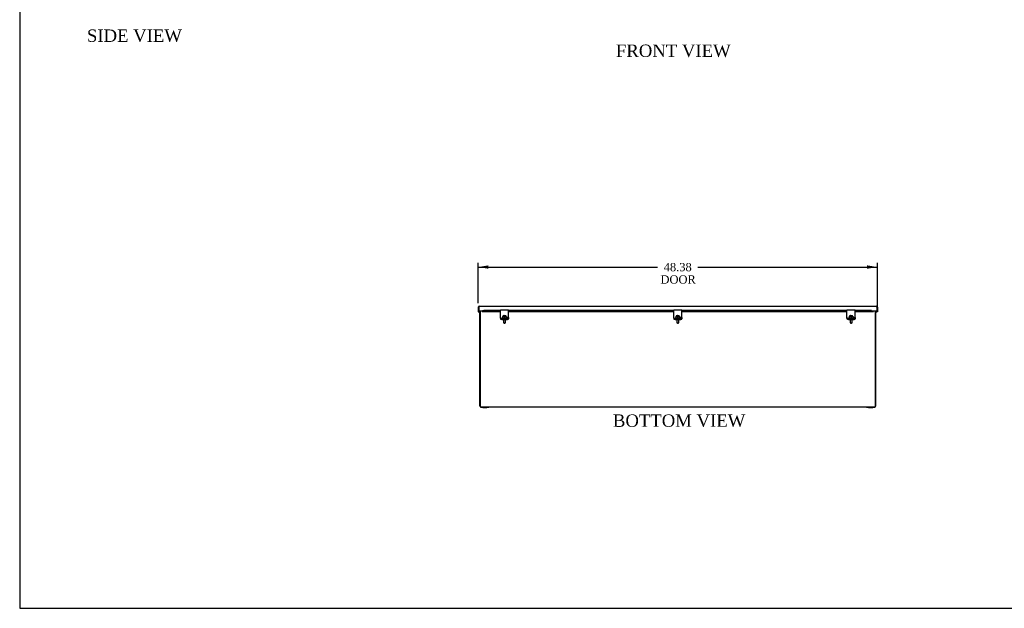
# Model space of a CAD drawing. Header units: inches. Extents: x 1 to 240, y -1 to 159.
# Tile 1 of 8: x 1 to 120, y 0 to 72. Entities that reach past the tile are written whole.
import ezdxf
from ezdxf.enums import TextEntityAlignment as Align

# ---------------------------------------------------------------- set-up
doc = ezdxf.new("R2010")
doc.units = ezdxf.units.IN
doc.header["$MEASUREMENT"] = 0
for name, color, linetype in [('COM40176', 7, 'Continuous'), ('COM40615', 7, 'Continuous'), ('COM48966-8', 7, 'Continuous'), ('COM49008-2', 7, 'Continuous'), ('COM52631', 7, 'Continuous'), ('COM71406-6', 7, 'Continuous'), ('Default', 7, 'Continuous'), ('GSK11095', 7, 'Continuous'), ('SCS19419', 7, 'Continuous')]:
    doc.layers.add(name, color=color, linetype=linetype)
doc.styles.add('SEACAD_Times_New_Roman', font='times.ttf')
doc.dimstyles.new('HAMMOND_(STH_-_240x160)', dxfattribs={"dimtxt": 1, "dimasz": 1.25, "dimexe": 0.5, "dimexo": 0.5, "dimgap": 0.25, "dimtad": 0, "dimtih": 1, "dimtoh": 1, "dimzin": 0, "dimdsep": 46, "dimtxsty": 'SEACAD_Times_New_Roman', "dimblk1": '_SE_FILLED', "dimblk2": '_SE_FILLED', "dimsah": 1, "dimcen": 0.5, "dimadec": 0, "dimazin": 0, "dimtfac": 0.8, "dimtofl": 0, "dimtmove": 0, "dimatfit": 3, "dimfxl": 1, "dimtolj": 1, "dimtzin": 0, "dimarcsym": 0})

# ---------------------------------------------------------------- blocks, each defined once
blk = doc.blocks.new('SE5')
at = {"layer": 'COM40176', "color": 7, "linetype": 'Continuous'}
for p, q in [((59.2, 36.38), (59.2, 36.51)), ((60.2, 36.51), (59.2, 36.51)), ((59.2, 35.8), (59.2, 36.38)), ((59.2, 35.76), (59.2, 35.8)), ((60.2, 36.38), (60.2, 36.51)), ((60.2, 35.8), (60.2, 36.38)), ((60.2, 35.76), (60.2, 35.8)), ((80.2, 36.38), (80.2, 36.51)), ((81.2, 36.51), (80.2, 36.51)), ((80.2, 35.8), (80.2, 36.38)), ((80.2, 35.76), (80.2, 35.8)), ((81.2, 36.38), (81.2, 36.51)), ((81.2, 35.8), (81.2, 36.38)), ((81.2, 35.76), (81.2, 35.8)), ((101.2, 36.38), (101.2, 36.51)), ((102.2, 36.51), (101.2, 36.51)), ((101.2, 35.8), (101.2, 36.38)), ((101.2, 35.76), (101.2, 35.8)), ((102.2, 36.38), (102.2, 36.51)), ((102.2, 35.8), (102.2, 36.38)), ((102.2, 35.76), (102.2, 35.8)), ((59.2, 35.62), (59.2, 35.76)), ((59.2, 35.56), (59.2, 35.62)), ((60.01, 35.54), (59.38, 35.54)), ((60.01, 35.48), (59.38, 35.48)), ((59.87, 35.58), (59.9, 35.58)), ((60.2, 35.62), (60.2, 35.76)), ((60.2, 35.62), (60.2, 35.56)), ((80.2, 35.62), (80.2, 35.76)), ((80.2, 35.56), (80.2, 35.62)), ((81.01, 35.54), (80.38, 35.54)), ((81.01, 35.48), (80.38, 35.48)), ((80.87, 35.58), (80.9, 35.58)), ((81.2, 35.62), (81.2, 35.76)), ((81.2, 35.62), (81.2, 35.56)), ((101.2, 35.62), (101.2, 35.76)), ((101.2, 35.56), (101.2, 35.62)), ((102.01, 35.54), (101.38, 35.54)), ((102.01, 35.48), (101.38, 35.48)), ((101.87, 35.58), (101.9, 35.58)), ((102.2, 35.62), (102.2, 35.76)), ((102.2, 35.62), (102.2, 35.56))]:
    blk.add_line(p, q, dxfattribs=at)
for centre, major_axis, start_param, end_param in [((59.38, 35.62), (-0.188, 0), 0, 1.570796), ((59.38, 35.56), (0.188, 0), 3.141593, 4.712389), ((59.9, 35.64), (-0.14, 0), 1.570796, 4.452022), ((59.9, 35.59), (-0.14, 0), 3.591638, 4.47223), ((60.01, 35.62), (-0.188, 0), 1.570796, 3.141593), ((60.01, 35.56), (0.188, 0), 4.712389, 6.283185), ((80.38, 35.62), (-0.188, 0), 0, 1.570796), ((80.38, 35.56), (0.188, 0), 3.141593, 4.712389), ((80.9, 35.64), (-0.141, 0), 1.570796, 4.452022), ((80.9, 35.59), (-0.14, 0), 3.591638, 4.47223), ((81.01, 35.62), (-0.188, 0), 1.570796, 3.141593), ((81.01, 35.56), (0.188, 0), 4.712389, 6.283185), ((101.38, 35.62), (-0.188, 0), 0, 1.570796), ((101.38, 35.56), (0.188, 0), 3.141593, 4.712389), ((101.9, 35.64), (-0.14, 0), 1.570796, 4.452022), ((101.9, 35.59), (-0.14, 0), 3.591638, 4.47223), ((102.01, 35.62), (-0.188, 0), 1.570796, 3.141593), ((102.01, 35.56), (0.188, 0), 4.712389, 6.283185)]:
    blk.add_ellipse(centre, major_axis=major_axis, ratio=0.422618, start_param=start_param, end_param=end_param, dxfattribs=at)
at = {"layer": 'COM40615', "color": 7, "linetype": 'Continuous'}
for p, q in [((56.82, 24.81), (57.07, 24.81)), ((56.82, 24.72), (56.82, 24.81)), ((57.07, 24.72), (56.82, 24.72)), ((57.07, 24.81), (57.57, 24.81)), ((57.07, 24.81), (57.07, 24.72)), ((57.07, 24.72), (57.57, 24.72)), ((57.57, 24.72), (57.57, 24.81)), ((57.57, 24.81), (57.82, 24.81)), ((57.82, 24.72), (57.57, 24.72)), ((57.82, 24.81), (57.82, 24.72)), ((103.57, 24.81), (103.82, 24.81)), ((103.57, 24.72), (103.57, 24.81)), ((103.82, 24.72), (103.57, 24.72)), ((103.82, 24.81), (104.32, 24.81)), ((103.82, 24.81), (103.82, 24.72)), ((103.82, 24.72), (104.32, 24.72)), ((104.32, 24.72), (104.32, 24.81)), ((104.32, 24.81), (104.57, 24.81)), ((104.57, 24.72), (104.32, 24.72)), ((104.57, 24.81), (104.57, 24.72))]:
    blk.add_line(p, q, dxfattribs=at)
at = {"layer": 'COM48966-8', "color": 7, "linetype": 'Continuous'}
for p, q in [((56.77, 36.41), (56.77, 24.92)), ((104.62, 36.41), (104.62, 24.92)), ((56.77, 24.92), (56.77, 24.81)), ((56.77, 24.81), (56.82, 24.81)), ((57.82, 24.81), (103.57, 24.81)), ((104.57, 24.81), (104.62, 24.81)), ((104.62, 24.92), (104.62, 24.81))]:
    blk.add_line(p, q, dxfattribs=at)
at = {"layer": 'COM49008-2', "color": 7, "linetype": 'Continuous'}
for p, q in [((56.7, 24.89), (56.7, 36.41)), ((104.7, 24.89), (104.7, 36.41)), ((56.7, 24.89), (56.77, 24.89)), ((104.7, 24.89), (104.62, 24.89))]:
    blk.add_line(p, q, dxfattribs=at)
at = {"layer": 'COM52631', "color": 7, "linetype": 'Continuous'}
for p, q in [((59.2, 35.56), (59.2, 35.48)), ((59.38, 35.48), (60.01, 35.48)), ((59.38, 35.4), (60.01, 35.4)), ((60.2, 35.56), (60.2, 35.48)), ((80.2, 35.56), (80.2, 35.48)), ((80.38, 35.48), (81.01, 35.48)), ((80.38, 35.4), (81.01, 35.4)), ((81.2, 35.56), (81.2, 35.48)), ((101.2, 35.56), (101.2, 35.48)), ((101.38, 35.48), (102.01, 35.48)), ((101.38, 35.4), (102.01, 35.4)), ((102.2, 35.56), (102.2, 35.48))]:
    blk.add_line(p, q, dxfattribs=at)
for centre, start_param, end_param in [((59.38, 35.56), 0, 1.570796), ((59.38, 35.48), 0, 1.570796), ((60.01, 35.56), 1.570796, 3.141593), ((60.01, 35.48), 1.570796, 3.141593), ((80.38, 35.56), 0, 1.570796), ((80.38, 35.48), 0, 1.570796), ((81.01, 35.56), 1.570796, 3.141593), ((81.01, 35.48), 1.570796, 3.141593), ((101.38, 35.56), 0, 1.570796), ((101.38, 35.48), 0, 1.570796), ((102.01, 35.56), 1.570796, 3.141593), ((102.01, 35.48), 1.570796, 3.141593)]:
    blk.add_ellipse(centre, major_axis=(-0.188, 0), ratio=0.422618, start_param=start_param, end_param=end_param, dxfattribs=at)
at = {"layer": 'COM71406-6', "color": 7, "linetype": 'Continuous'}
for p, q in [((56.62, 36.99), (104.78, 36.99)), ((56.51, 36.88), (56.51, 36.33)), ((56.51, 36.33), (56.58, 36.33)), ((56.58, 36.88), (56.58, 36.98)), ((56.58, 36.98), (56.58, 36.91)), ((56.58, 36.88), (56.58, 36.41)), ((56.58, 36.73), (56.58, 36.33)), ((56.99, 36.41), (56.58, 36.41)), ((56.58, 36.41), (56.58, 36.33)), ((56.58, 36.33), (56.7, 36.33)), ((56.99, 36.47), (56.99, 36.44)), ((56.99, 36.47), (56.99, 36.47)), ((56.99, 36.47), (56.99, 36.41)), ((56.99, 36.44), (56.99, 36.37)), ((56.99, 36.44), (57.05, 36.43)), ((57.03, 36.36), (59.2, 36.36)), ((57.21, 36.47), (57.05, 36.43)), ((57.05, 36.43), (57.05, 36.36)), ((57.05, 36.36), (57.21, 36.4)), ((59.2, 36.47), (57.21, 36.47)), ((57.21, 36.4), (57.21, 36.47)), ((59.2, 36.4), (57.21, 36.4)), ((80.2, 36.47), (60.2, 36.47)), ((80.2, 36.4), (60.2, 36.4)), ((60.2, 36.36), (80.2, 36.36)), ((101.2, 36.47), (81.2, 36.47)), ((101.2, 36.4), (81.2, 36.4)), ((81.2, 36.36), (101.2, 36.36)), ((104.18, 36.47), (102.2, 36.47)), ((104.18, 36.4), (102.2, 36.4)), ((102.2, 36.36), (104.36, 36.36)), ((104.18, 36.4), (104.18, 36.47)), ((104.18, 36.47), (104.34, 36.43)), ((104.18, 36.4), (104.34, 36.36)), ((104.34, 36.43), (104.4, 36.44)), ((104.34, 36.43), (104.34, 36.36)), ((104.4, 36.47), (104.4, 36.47)), ((104.4, 36.44), (104.4, 36.47)), ((104.4, 36.47), (104.4, 36.41)), ((104.4, 36.44), (104.4, 36.37)), ((104.81, 36.41), (104.4, 36.41)), ((104.7, 36.33), (104.81, 36.33)), ((104.81, 36.98), (104.81, 36.88)), ((104.81, 36.88), (104.81, 36.98)), ((104.81, 36.88), (104.81, 36.33)), ((104.81, 36.88), (104.81, 36.41)), ((104.81, 36.41), (104.81, 36.33)), ((104.88, 36.33), (104.81, 36.33)), ((104.88, 36.88), (104.88, 36.33))]:
    blk.add_line(p, q, dxfattribs=at)
for centre, radius, start, end in [((56.62, 36.88), 0.108, 90, 109.4712), ((104.78, 36.88), 0.108, 70.5288, 90), ((56.62, 36.88), 0.108, 109.4712, 180), ((57.03, 36.42), 0.057, 228.1648, 288.6212), ((104.36, 36.42), 0.057, 251.3788, 311.8352), ((104.78, 36.88), 0.108, 0, 70.5288)]:
    blk.add_arc(centre, radius, start, end, dxfattribs=at)
for centre, start_param, end_param in [((56.62, 36.88), 3.141593, 3.48143), ((104.78, 36.88), 2.801756, 3.141593)]:
    blk.add_ellipse(centre, major_axis=(0, -0.108), ratio=0.996907, start_param=start_param, end_param=end_param, dxfattribs=at)
at = {"layer": 'GSK11095', "color": 7, "linetype": 'Continuous'}
for p, q in [((56.58, 36.73), (56.58, 36.91)), ((56.58, 36.91), (56.58, 36.91)), ((56.58, 36.91), (56.58, 36.91)), ((56.58, 36.73), (56.58, 36.73)), ((56.58, 36.73), (56.58, 36.73)), ((104.81, 36.73), (104.81, 36.73))]:
    blk.add_line(p, q, dxfattribs=at)
at = {"layer": 'SCS19419', "color": 7, "linetype": 'Continuous'}
for p, q in [((59.57, 35.82), (59.57, 35.79)), ((59.58, 35.82), (59.57, 35.82)), ((59.64, 35.82), (59.58, 35.82)), ((59.64, 35.82), (59.66, 35.83)), ((59.64, 35.79), (59.64, 35.82)), ((59.66, 35.85), (59.66, 35.86)), ((59.66, 35.85), (59.66, 35.83)), ((59.66, 35.83), (59.66, 35.78)), ((59.73, 35.86), (59.73, 35.85)), ((59.73, 35.83), (59.73, 35.85)), ((59.73, 35.78), (59.73, 35.83)), ((59.73, 35.83), (59.76, 35.82)), ((59.81, 35.82), (59.76, 35.82)), ((59.76, 35.82), (59.76, 35.79)), ((59.82, 35.81), (59.81, 35.82)), ((59.82, 35.79), (59.82, 35.81)), ((80.57, 35.82), (80.57, 35.79)), ((80.58, 35.82), (80.57, 35.82)), ((80.64, 35.82), (80.58, 35.82)), ((80.64, 35.82), (80.66, 35.83)), ((80.64, 35.79), (80.64, 35.82)), ((80.66, 35.85), (80.66, 35.86)), ((80.66, 35.85), (80.66, 35.83)), ((80.66, 35.83), (80.66, 35.78)), ((80.73, 35.86), (80.73, 35.85)), ((80.73, 35.83), (80.73, 35.85)), ((80.73, 35.78), (80.73, 35.83)), ((80.73, 35.83), (80.76, 35.82)), ((80.81, 35.82), (80.76, 35.82)), ((80.76, 35.82), (80.76, 35.79)), ((80.82, 35.81), (80.81, 35.82)), ((80.82, 35.79), (80.82, 35.81)), ((101.57, 35.82), (101.57, 35.79)), ((101.58, 35.82), (101.57, 35.82)), ((101.64, 35.82), (101.58, 35.82)), ((101.64, 35.82), (101.66, 35.83)), ((101.64, 35.79), (101.64, 35.82)), ((101.66, 35.85), (101.66, 35.86)), ((101.66, 35.85), (101.66, 35.83)), ((101.66, 35.83), (101.66, 35.78)), ((101.73, 35.86), (101.73, 35.85)), ((101.73, 35.83), (101.73, 35.85)), ((101.73, 35.78), (101.73, 35.83)), ((101.73, 35.83), (101.76, 35.82)), ((101.81, 35.82), (101.76, 35.82)), ((101.76, 35.82), (101.76, 35.79)), ((101.82, 35.81), (101.81, 35.82)), ((101.82, 35.79), (101.82, 35.81)), ((59.46, 35.69), (59.46, 35.66)), ((59.57, 35.79), (59.58, 35.79)), ((59.57, 35.4), (59.57, 35.03)), ((59.58, 35.79), (59.64, 35.79)), ((59.59, 35.01), (59.64, 34.97)), ((59.66, 35.78), (59.64, 35.79)), ((59.66, 35.78), (59.66, 35.75)), ((59.66, 35.75), (59.66, 35.65)), ((59.67, 35.74), (59.66, 35.74)), ((59.66, 35.72), (59.67, 35.72)), ((59.67, 35.76), (59.67, 35.74)), ((59.72, 35.76), (59.67, 35.76)), ((59.67, 35.72), (59.67, 35.74)), ((59.67, 35.72), (59.67, 35.7)), ((59.67, 35.72), (59.72, 35.72)), ((59.67, 35.7), (59.72, 35.7)), ((59.72, 35.76), (59.72, 35.76)), ((59.72, 35.76), (59.72, 35.76)), ((59.72, 35.74), (59.72, 35.76)), ((59.73, 35.74), (59.72, 35.74)), ((59.72, 35.72), (59.72, 35.74)), ((59.72, 35.72), (59.73, 35.72)), ((59.72, 35.71), (59.72, 35.72)), ((59.72, 35.7), (59.72, 35.71)), ((59.76, 35.79), (59.73, 35.78)), ((59.73, 35.75), (59.73, 35.78)), ((59.73, 35.65), (59.73, 35.75)), ((59.75, 34.97), (59.8, 35.01)), ((59.76, 35.79), (59.81, 35.79)), ((59.81, 35.79), (59.82, 35.79)), ((59.82, 35.03), (59.82, 35.4)), ((59.94, 35.66), (59.94, 35.69)), ((80.46, 35.69), (80.46, 35.66)), ((80.57, 35.79), (80.58, 35.79)), ((80.57, 35.4), (80.57, 35.03)), ((80.58, 35.79), (80.64, 35.79)), ((80.59, 35.01), (80.64, 34.97)), ((80.66, 35.78), (80.64, 35.79)), ((80.66, 35.78), (80.66, 35.75)), ((80.66, 35.75), (80.66, 35.65)), ((80.67, 35.74), (80.66, 35.74)), ((80.66, 35.72), (80.67, 35.72)), ((80.67, 35.76), (80.67, 35.74)), ((80.72, 35.76), (80.67, 35.76)), ((80.67, 35.72), (80.67, 35.74)), ((80.67, 35.72), (80.67, 35.7)), ((80.67, 35.72), (80.72, 35.72)), ((80.67, 35.7), (80.72, 35.7)), ((80.72, 35.76), (80.72, 35.76)), ((80.72, 35.76), (80.72, 35.76)), ((80.72, 35.74), (80.72, 35.76)), ((80.73, 35.74), (80.72, 35.74)), ((80.72, 35.72), (80.72, 35.74)), ((80.72, 35.72), (80.73, 35.72)), ((80.72, 35.71), (80.72, 35.72)), ((80.72, 35.7), (80.72, 35.71)), ((80.76, 35.79), (80.73, 35.78)), ((80.73, 35.75), (80.73, 35.78)), ((80.73, 35.65), (80.73, 35.75)), ((80.75, 34.97), (80.8, 35.01)), ((80.76, 35.79), (80.81, 35.79)), ((80.81, 35.79), (80.82, 35.79)), ((80.82, 35.03), (80.82, 35.4)), ((80.94, 35.66), (80.94, 35.69)), ((101.46, 35.69), (101.46, 35.66)), ((101.57, 35.79), (101.58, 35.79)), ((101.57, 35.4), (101.57, 35.03)), ((101.58, 35.79), (101.64, 35.79)), ((101.59, 35.01), (101.64, 34.97)), ((101.66, 35.78), (101.64, 35.79)), ((101.66, 35.78), (101.66, 35.75)), ((101.66, 35.75), (101.66, 35.65)), ((101.67, 35.74), (101.66, 35.74)), ((101.66, 35.72), (101.67, 35.72)), ((101.67, 35.76), (101.67, 35.74)), ((101.72, 35.76), (101.67, 35.76)), ((101.67, 35.72), (101.67, 35.74)), ((101.67, 35.72), (101.67, 35.7)), ((101.67, 35.72), (101.72, 35.72)), ((101.67, 35.7), (101.72, 35.7)), ((101.72, 35.76), (101.72, 35.76)), ((101.72, 35.76), (101.72, 35.76)), ((101.72, 35.74), (101.72, 35.76)), ((101.73, 35.74), (101.72, 35.74)), ((101.72, 35.72), (101.72, 35.74)), ((101.72, 35.72), (101.73, 35.72)), ((101.72, 35.71), (101.72, 35.72)), ((101.72, 35.7), (101.72, 35.71)), ((101.76, 35.79), (101.73, 35.78)), ((101.73, 35.75), (101.73, 35.78)), ((101.73, 35.65), (101.73, 35.75)), ((101.75, 34.97), (101.8, 35.01)), ((101.76, 35.79), (101.81, 35.79)), ((101.81, 35.79), (101.82, 35.79)), ((101.82, 35.03), (101.82, 35.4)), ((101.94, 35.66), (101.94, 35.69))]:
    blk.add_line(p, q, dxfattribs=at)
for centre, radius, start, end in [((59.67, 35.65), 0.0111, 177.5964, 264.1762), ((59.72, 35.78), 0.011, 270, 272.2047), ((59.72, 35.71), 0.011, 270, 272.2047), ((59.72, 35.65), 0.0112, 276.1761, 2.3347), ((80.67, 35.65), 0.0111, 177.5964, 264.1762), ((80.72, 35.78), 0.011, 270, 272.2047), ((80.72, 35.71), 0.011, 270, 272.2047), ((80.72, 35.65), 0.0112, 276.1761, 2.3347), ((101.67, 35.65), 0.0111, 177.5964, 264.1762), ((101.72, 35.78), 0.011, 270, 272.2047), ((101.72, 35.71), 0.011, 270, 272.2047), ((101.72, 35.65), 0.0112, 276.1761, 2.3347)]:
    blk.add_arc(centre, radius, start, end, dxfattribs=at)
for centre, major_axis, ratio, start_param, end_param in [((59.7, 35.73), (0.231, 0), 0.422618, 1.456205, 1.672855), ((80.7, 35.73), (0.231, 0), 0.422618, 1.456205, 1.672855), ((101.7, 35.73), (0.231, 0), 0.422618, 1.456205, 1.672855), ((59.7, 35.03), (-0.123, 0), 0.422618, 0, 3.141593), ((59.7, 34.98), (-0.063, 0), 0.422618, 0.485112, 2.65648), ((59.67, 35.77), (-0.01, 0), 0.906308, 0, 1.570796), ((59.67, 35.72), (0.01, 0), 0.906308, 3.141593, 4.712389), ((59.7, 35.73), (-0.231, 0), 0.422618, 1.468738, 1.685388), ((59.72, 35.77), (-0.01, 0), 0.906308, 1.613249, 3.141593), ((59.72, 35.72), (0.01, 0), 0.906308, 4.754841, 6.283185), ((59.7, 35.66), (-0.24, 0), 0.422618, 3.141593, 3.165159), ((80.7, 35.03), (-0.123, 0), 0.422618, 0, 3.141593), ((80.7, 34.98), (0.063, 0), 0.422618, 3.626705, 5.798073), ((80.67, 35.77), (-0.01, 0), 0.906308, 0, 1.570796), ((80.67, 35.72), (0.01, 0), 0.906308, 3.141593, 4.712389), ((80.7, 35.73), (-0.231, 0), 0.422618, 1.468738, 1.685388), ((80.72, 35.77), (-0.01, 0), 0.906308, 1.613249, 3.141593), ((80.72, 35.72), (0.01, 0), 0.906308, 4.754841, 6.283185), ((80.7, 35.66), (-0.24, 0), 0.422618, 3.141593, 3.165159), ((101.7, 35.03), (-0.123, 0), 0.422618, 0, 3.141593), ((101.7, 34.98), (-0.063, 0), 0.422618, 0.485112, 2.65648), ((101.67, 35.77), (-0.01, 0), 0.906308, 0, 1.570796), ((101.67, 35.72), (0.01, 0), 0.906308, 3.141593, 4.712389), ((101.7, 35.73), (-0.231, 0), 0.422618, 1.468738, 1.685388), ((101.72, 35.77), (-0.01, 0), 0.906308, 1.613249, 3.141593), ((101.72, 35.72), (0.01, 0), 0.906308, 4.754841, 6.283185), ((101.7, 35.66), (-0.24, 0), 0.422618, 3.141593, 3.165159)]:
    blk.add_ellipse(centre, major_axis=major_axis, ratio=ratio, start_param=start_param, end_param=end_param, dxfattribs=at)
for points, knots in [([(59.66, 35.86), (59.66, 35.86), (59.64, 35.86), (59.6, 35.85), (59.56, 35.84), (59.52, 35.82), (59.5, 35.79), (59.48, 35.77), (59.46, 35.74), (59.46, 35.71), (59.46, 35.7), (59.46, 35.69)], [0, 0, 0, 0, 0.057783, 0.204466, 0.361791, 0.497408, 0.618285, 0.733445, 0.846506, 0.959036, 1, 1, 1, 1]), ([(59.66, 35.84), (59.66, 35.83), (59.66, 35.83), (59.67, 35.83), (59.67, 35.83), (59.67, 35.83)], [0, 0, 0, 0, 0.5, 0.5, 1, 1, 1, 1]), ([(59.72, 35.83), (59.73, 35.83), (59.73, 35.83), (59.73, 35.83), (59.73, 35.83), (59.73, 35.84)], [0, 0, 0, 0, 0.5, 0.5, 1, 1, 1, 1]), ([(59.94, 35.69), (59.94, 35.69), (59.94, 35.7), (59.93, 35.73), (59.92, 35.76), (59.9, 35.79), (59.88, 35.81), (59.85, 35.83), (59.82, 35.84), (59.78, 35.85), (59.75, 35.86), (59.73, 35.86), (59.73, 35.86)], [0, 0, 0, 0, 0.013318, 0.131981, 0.243474, 0.351742, 0.461267, 0.577332, 0.706169, 0.85026, 0.997128, 1, 1, 1, 1]), ([(80.66, 35.86), (80.66, 35.86), (80.64, 35.86), (80.6, 35.85), (80.56, 35.84), (80.52, 35.82), (80.5, 35.79), (80.48, 35.77), (80.46, 35.74), (80.46, 35.71), (80.46, 35.7), (80.46, 35.69)], [0, 0, 0, 0, 0.057783, 0.204466, 0.361791, 0.497408, 0.618285, 0.733445, 0.846506, 0.959036, 1, 1, 1, 1]), ([(80.66, 35.84), (80.66, 35.83), (80.66, 35.83), (80.67, 35.83), (80.67, 35.83), (80.67, 35.83)], [0, 0, 0, 0, 0.5, 0.5, 1, 1, 1, 1]), ([(80.72, 35.83), (80.73, 35.83), (80.73, 35.83), (80.73, 35.83), (80.73, 35.83), (80.73, 35.84)], [0, 0, 0, 0, 0.5, 0.5, 1, 1, 1, 1]), ([(80.94, 35.69), (80.94, 35.69), (80.94, 35.7), (80.93, 35.73), (80.92, 35.76), (80.9, 35.79), (80.88, 35.81), (80.85, 35.83), (80.82, 35.84), (80.78, 35.85), (80.75, 35.86), (80.73, 35.86), (80.73, 35.86)], [0, 0, 0, 0, 0.013318, 0.131981, 0.243474, 0.351742, 0.461267, 0.577332, 0.706169, 0.85026, 0.997128, 1, 1, 1, 1]), ([(101.66, 35.86), (101.66, 35.86), (101.64, 35.86), (101.6, 35.85), (101.56, 35.84), (101.52, 35.82), (101.5, 35.79), (101.48, 35.77), (101.46, 35.74), (101.46, 35.71), (101.46, 35.7), (101.46, 35.69)], [0, 0, 0, 0, 0.057783, 0.204466, 0.361791, 0.497408, 0.618285, 0.733445, 0.846506, 0.959036, 1, 1, 1, 1]), ([(101.66, 35.84), (101.66, 35.83), (101.66, 35.83), (101.67, 35.83), (101.67, 35.83), (101.67, 35.83)], [0, 0, 0, 0, 0.5, 0.5, 1, 1, 1, 1]), ([(101.72, 35.83), (101.73, 35.83), (101.73, 35.83), (101.73, 35.83), (101.73, 35.83), (101.73, 35.84)], [0, 0, 0, 0, 0.5, 0.5, 1, 1, 1, 1]), ([(101.94, 35.69), (101.94, 35.69), (101.94, 35.7), (101.93, 35.73), (101.92, 35.76), (101.9, 35.79), (101.88, 35.81), (101.85, 35.83), (101.82, 35.84), (101.78, 35.85), (101.75, 35.86), (101.73, 35.86), (101.73, 35.86)], [0, 0, 0, 0, 0.013318, 0.131981, 0.243474, 0.351742, 0.461267, 0.577332, 0.706169, 0.85026, 0.997128, 1, 1, 1, 1]), ([(59.46, 35.66), (59.46, 35.66), (59.46, 35.65), (59.46, 35.64), (59.48, 35.61), (59.5, 35.6), (59.53, 35.58), (59.56, 35.57), (59.6, 35.56), (59.65, 35.55), (59.69, 35.55), (59.74, 35.55), (59.78, 35.56), (59.82, 35.56), (59.86, 35.58), (59.89, 35.59), (59.92, 35.61), (59.93, 35.63), (59.94, 35.65), (59.94, 35.66), (59.93, 35.67)], [0, 0, 0, 0, 0.01146, 0.064461, 0.117578, 0.175113, 0.237647, 0.301695, 0.365063, 0.427806, 0.490203, 0.552501, 0.614894, 0.677581, 0.740863, 0.80515, 0.87083, 0.92576, 0.976852, 1, 1, 1, 1]), ([(59.67, 35.76), (59.67, 35.76), (59.67, 35.76), (59.67, 35.76), (59.66, 35.76), (59.66, 35.76)], [0, 0, 0, 0, 0.125, 0.125, 0.2487675, 0.2487675, 0.2487675, 0.2487675]), ([(59.73, 35.76), (59.73, 35.76), (59.73, 35.76), (59.73, 35.76), (59.73, 35.76), (59.73, 35.76), (59.72, 35.76), (59.72, 35.76)], [0.7477145, 0.7477145, 0.7477145, 0.7477145, 0.75, 0.75, 0.875, 0.875, 1, 1, 1, 1]), ([(80.46, 35.66), (80.46, 35.66), (80.46, 35.65), (80.46, 35.64), (80.48, 35.61), (80.5, 35.6), (80.53, 35.58), (80.56, 35.57), (80.6, 35.56), (80.65, 35.55), (80.69, 35.55), (80.74, 35.55), (80.78, 35.56), (80.82, 35.56), (80.86, 35.58), (80.89, 35.59), (80.92, 35.61), (80.93, 35.63), (80.94, 35.65), (80.94, 35.66), (80.93, 35.67)], [0, 0, 0, 0, 0.01146, 0.064461, 0.117578, 0.175113, 0.237647, 0.301695, 0.365063, 0.427806, 0.490203, 0.552501, 0.614894, 0.677581, 0.740863, 0.80515, 0.87083, 0.92576, 0.976852, 1, 1, 1, 1]), ([(80.67, 35.76), (80.67, 35.76), (80.67, 35.76), (80.67, 35.76), (80.66, 35.76), (80.66, 35.76), (80.66, 35.76), (80.66, 35.76)], [0, 0, 0, 0, 0.125, 0.125, 0.25, 0.25, 0.2594464, 0.2594464, 0.2594464, 0.2594464]), ([(80.73, 35.76), (80.73, 35.76), (80.73, 35.76), (80.73, 35.76), (80.73, 35.76), (80.73, 35.76), (80.72, 35.76), (80.72, 35.76)], [0.7477145, 0.7477145, 0.7477145, 0.7477145, 0.75, 0.75, 0.875, 0.875, 1, 1, 1, 1]), ([(101.46, 35.66), (101.46, 35.66), (101.46, 35.65), (101.46, 35.64), (101.48, 35.61), (101.5, 35.6), (101.53, 35.58), (101.56, 35.57), (101.6, 35.56), (101.65, 35.55), (101.69, 35.55), (101.74, 35.55), (101.78, 35.56), (101.82, 35.56), (101.86, 35.58), (101.89, 35.59), (101.92, 35.61), (101.93, 35.63), (101.94, 35.65), (101.94, 35.66), (101.93, 35.67)], [0, 0, 0, 0, 0.01146, 0.064461, 0.117578, 0.175113, 0.237647, 0.301695, 0.365063, 0.427806, 0.490203, 0.552501, 0.614894, 0.677581, 0.740863, 0.80515, 0.87083, 0.92576, 0.976852, 1, 1, 1, 1]), ([(101.67, 35.76), (101.67, 35.76), (101.67, 35.76), (101.67, 35.76), (101.66, 35.76), (101.66, 35.76), (101.66, 35.76), (101.66, 35.76)], [0, 0, 0, 0, 0.125, 0.125, 0.25, 0.25, 0.2594464, 0.2594464, 0.2594464, 0.2594464]), ([(101.73, 35.76), (101.73, 35.76), (101.73, 35.76), (101.73, 35.76), (101.73, 35.76), (101.73, 35.76), (101.72, 35.76), (101.72, 35.76)], [0.7477145, 0.7477145, 0.7477145, 0.7477145, 0.75, 0.75, 0.875, 0.875, 1, 1, 1, 1])]:
    blk.add_open_spline(points, degree=3, knots=knots, dxfattribs=at)
blk = doc.blocks.new('DMBLK441')
at = {"layer": 'Default', "linetype": 'Continuous', "transparency": 16777216}
for points in [[(57.76, 41.95), (56.51, 41.74), (57.76, 41.54)], [(103.63, 41.95), (103.63, 41.54), (104.88, 41.74)]]:
    blk.add_hatch(color=7, dxfattribs=at).paths.add_polyline_path(points)
at = {"layer": 'Default', "color": 7, "linetype": 'Continuous', "transparency": 16777216}
for p, q in [((56.51, 37.38), (56.51, 42.24)), ((104.88, 36.83), (104.88, 42.24)), ((56.51, 41.74), (78.25, 41.74)), ((83.14, 41.74), (104.88, 41.74))]:
    blk.add_line(p, q, dxfattribs=at)
at = {"layer": 'Default', "color": 7, "linetype": 'Continuous', "transparency": 16777216, "style": 'SEACAD_Times_New_Roman'}
for s, p in [('48.38', (78.99, 42.24)), ('DOOR', (78.6, 40.74))]:
    blk.add_text(s, height=1, dxfattribs=at).set_placement(p, align=Align.TOP_LEFT)
blk = doc.blocks.new('_SE_FILLED')
at = {"color": 0}
blk.add_line((0, 0), (-1, 0), dxfattribs=at)
blk.add_solid([(0, 0), (-1, -0.1665), (-1, 0.1665), (0, 0)], dxfattribs=at)
blk = doc.blocks.new('BORDER')
at = {"layer": 'Default', "color": 7, "linetype": 'Continuous'}
for p, q in [((-41.86, 27.86), (-41.86, 0)), ((-41.86, 0), (0, 0))]:
    blk.add_line(p, q, dxfattribs=at)

msp = doc.modelspace()

# ---------------------------------------------------------------- block references
at = {"layer": 'Default', "color": 7, "xscale": 5.7, "yscale": 5.7, "zscale": 5.7}
msp.add_blockref('BORDER', (239.562, 0.401), dxfattribs=at)
at = {"layer": 'Default'}
msp.add_blockref('SE5', (0, 0), dxfattribs=at)

# ---------------------------------------------------------------- texts
at = {"layer": 'Default', "color": 7, "linetype": 'Continuous', "style": 'SEACAD_Times_New_Roman'}
for s, p in [('SIDE VIEW', (9.107, 70.529)), ('FRONT VIEW', (73.204, 68.702)), ('BOTTOM VIEW', (72.841, 23.889))]:
    msp.add_text(s, height=1.5, dxfattribs=at).set_placement(p, align=Align.TOP_LEFT)

# ---------------------------------------------------------------- dimensions: what is measured, and where the dimension line sits
at = {"layer": 'Default', "color": 7, "linetype": 'Continuous'}
dim = msp.add_linear_dim(base=(56.508530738, 41.743427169), p1=(56.508530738, 36.329919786), p2=(104.883530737, 36.329919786), angle=0, text='\\A1;<>\\PDOOR', dimstyle='HAMMOND_(STH_-_240x160)', dxfattribs=at)
dim.commit()
dim.dimension.update_dxf_attribs({"geometry": 'DMBLK441', "text_midpoint": (80.696029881, 41.743427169), "dimtype": 161})

doc.saveas('drawing.dxf')
